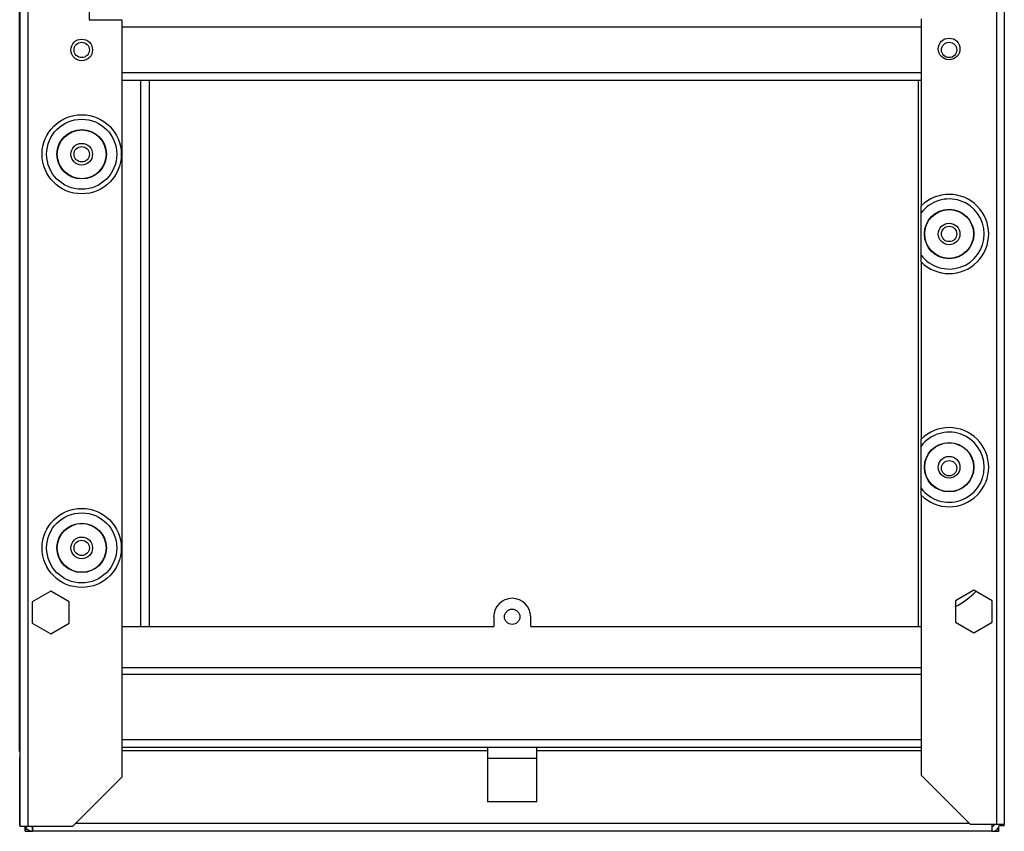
# Model space of a CAD drawing. Extents: x 2 to 63.8, y 0.7 to 42.
# Tile 4 of 7: x 30.6 to 40.6, y 1.9 to 10.2. Entities that reach past the tile are written whole.
import ezdxf

# ---------------------------------------------------------------- set-up
doc = ezdxf.new("R2010")
doc.units = 0
doc.layers.add('BODY', color=3, linetype='CONTINUOUS')

msp = doc.modelspace()

# ---------------------------------------------------------------- linework, layer by layer
at = {"layer": 'BODY', "linetype": 'CONTINUOUS'}
for p, q in [((30.569, 1.967), (30.569, 22.117)), ((30.648, 22.117), (30.648, 1.967)), ((40.485, 22.122), (40.485, 1.987)), ((40.564, 22.122), (40.564, 1.987)), ((30.564, 2.727), (30.564, 12.037)), ((31.27, 10.287), (31.27, 10.162)), ((31.27, 10.162), (31.6, 10.162)), ((31.6, 10.162), (31.6, 2.467)), ((39.72, 10.172), (39.72, 8.271)), ((39.72, 10.088), (31.6, 10.088)), ((39.72, 9.626), (31.6, 9.626)), ((39.72, 9.547), (31.6, 9.547)), ((31.793, 3.997), (31.793, 9.547)), ((31.884, 3.997), (31.884, 9.547)), ((39.694, 3.997), (39.694, 9.547)), ((39.72, 7.703), (39.72, 5.901)), ((39.72, 5.333), (39.72, 2.487)), ((30.879, 4.357), (30.692, 4.248)), ((31.067, 4.248), (30.879, 4.357)), ((40.254, 4.367), (40.067, 4.258)), ((40.442, 4.258), (40.254, 4.367)), ((30.692, 4.248), (30.692, 4.032)), ((31.067, 4.032), (31.067, 4.248)), ((40.067, 4.258), (40.067, 4.042)), ((40.442, 4.042), (40.442, 4.258)), ((30.692, 4.032), (30.879, 3.924)), ((30.879, 3.924), (31.067, 4.032)), ((35.379, 4.097), (35.379, 3.997)), ((35.754, 3.997), (35.754, 4.097)), ((40.067, 4.042), (40.254, 3.934)), ((40.254, 3.934), (40.442, 4.042)), ((31.6, 3.997), (35.379, 3.997)), ((35.754, 3.997), (39.72, 3.997)), ((39.72, 3.578), (31.6, 3.578)), ((39.72, 3.509), (31.6, 3.509)), ((39.72, 2.847), (31.6, 2.847)), ((30.569, 2.727), (30.564, 2.727)), ((39.72, 2.769), (31.6, 2.769)), ((31.6, 2.739), (35.316, 2.739)), ((35.316, 2.769), (35.316, 2.657)), ((35.816, 2.657), (35.816, 2.769)), ((35.816, 2.739), (39.72, 2.739)), ((30.564, 2.667), (30.564, 1.972)), ((30.569, 2.667), (30.564, 2.667)), ((35.316, 2.657), (35.316, 2.217)), ((35.566, 2.657), (35.316, 2.657)), ((35.816, 2.657), (35.566, 2.657)), ((35.816, 2.217), (35.816, 2.657)), ((31.6, 2.467), (31.1, 1.967)), ((40.22, 1.987), (39.72, 2.487)), ((35.566, 2.217), (35.316, 2.217)), ((35.816, 2.217), (35.566, 2.217)), ((30.569, 1.974), (30.564, 1.972)), ((30.564, 1.972), (30.569, 1.972)), ((30.648, 1.967), (30.569, 1.967)), ((30.619, 1.965), (30.621, 1.967)), ((30.619, 1.965), (30.621, 1.967)), ((30.619, 1.917), (30.619, 1.965)), ((30.619, 1.917), (30.632, 1.949)), ((30.619, 1.917), (30.694, 1.917)), ((31.1, 1.967), (30.648, 1.967)), ((30.694, 1.965), (30.694, 1.917)), ((30.694, 1.965), (30.696, 1.965)), ((30.694, 1.917), (30.696, 1.917)), ((30.696, 1.917), (30.696, 1.967)), ((40.436, 1.917), (30.696, 1.917)), ((40.212, 1.995), (31.128, 1.995)), ((40.485, 1.987), (40.22, 1.987)), ((40.436, 1.987), (40.436, 1.917)), ((40.436, 1.965), (40.438, 1.965)), ((40.436, 1.917), (40.438, 1.917)), ((40.438, 1.965), (40.438, 1.917)), ((40.438, 1.917), (40.509, 1.917)), ((40.564, 1.987), (40.485, 1.987)), ((40.498, 1.945), (40.509, 1.917)), ((40.509, 1.917), (40.509, 1.963)), ((40.516, 1.972), (40.514, 1.975)), ((40.516, 1.972), (40.514, 1.974)), ((40.564, 1.972), (40.516, 1.972)), ((40.564, 1.972), (40.526, 1.987)), ((40.564, 1.972), (40.564, 1.987))]:
    msp.add_line(p, q, dxfattribs=at)
at = {"layer": 'BODY', "linetype": 'CONTINUOUS', "flags": 128}
msp.add_lwpolyline([(30.684, 1.967), (30.688, 1.966), (30.694, 1.965)], dxfattribs=at)
at = {"layer": 'BODY', "linetype": 'CONTINUOUS'}
for points in [[(39.72, 8.202, 0), (39.72, 8.203, 0), (39.72, 8.205, 0), (39.72, 8.206, 0), (39.72, 8.208, 0), (39.72, 8.21, 0), (39.72, 8.211, 0), (39.72, 8.213, 0), (39.72, 8.215, 0), (39.72, 8.216, 0), (39.72, 8.218, 0), (39.72, 8.22, 0), (39.72, 8.221, 0), (39.72, 8.223, 0), (39.72, 8.225, 0), (39.72, 8.227, 0), (39.72, 8.228, 0), (39.72, 8.23, 0), (39.72, 8.232, 0), (39.72, 8.234, 0), (39.72, 8.235, 0), (39.72, 8.237, 0), (39.72, 8.239, 0), (39.72, 8.241, 0), (39.72, 8.242, 0), (39.72, 8.244, 0), (39.72, 8.246, 0), (39.72, 8.248, 0), (39.72, 8.25, 0), (39.72, 8.251, 0), (39.72, 8.253, 0), (39.72, 8.255, 0), (39.72, 8.257, 0), (39.72, 8.259, 0), (39.72, 8.261, 0), (39.72, 8.262, 0), (39.72, 8.264, 0), (39.72, 8.266, 0), (39.72, 8.268, 0), (39.72, 8.27, 0), (39.72, 8.271, 0)], [(39.72, 7.772, 0), (39.72, 7.779, 0), (39.72, 7.785, 0), (39.72, 7.791, 0), (39.72, 7.797, 0), (39.72, 7.803, 0), (39.72, 7.81, 0), (39.72, 7.816, 0), (39.72, 7.822, 0), (39.72, 7.829, 0), (39.72, 7.835, 0), (39.72, 7.842, 0), (39.72, 7.848, 0), (39.72, 7.855, 0), (39.72, 7.862, 0), (39.72, 7.868, 0), (39.72, 7.875, 0), (39.72, 7.882, 0), (39.72, 7.888, 0), (39.72, 7.895, 0), (39.72, 7.902, 0), (39.72, 7.909, 0), (39.72, 7.916, 0), (39.72, 7.923, 0), (39.72, 7.93, 0), (39.72, 7.937, 0), (39.72, 7.944, 0), (39.72, 7.951, 0), (39.72, 7.958, 0), (39.72, 7.965, 0), (39.72, 7.973, 0), (39.72, 7.98, 0), (39.72, 7.987, 0), (39.72, 7.994, 0), (39.72, 8.001, 0), (39.72, 8.009, 0), (39.72, 8.016, 0), (39.72, 8.023, 0), (39.72, 8.03, 0), (39.72, 8.037, 0), (39.72, 8.044, 0), (39.72, 8.051, 0), (39.72, 8.058, 0), (39.72, 8.065, 0), (39.72, 8.072, 0), (39.72, 8.079, 0), (39.72, 8.086, 0), (39.72, 8.092, 0), (39.72, 8.099, 0), (39.72, 8.106, 0), (39.72, 8.113, 0), (39.72, 8.119, 0), (39.72, 8.126, 0), (39.72, 8.132, 0), (39.72, 8.139, 0), (39.72, 8.145, 0), (39.72, 8.152, 0), (39.72, 8.158, 0), (39.72, 8.164, 0), (39.72, 8.17, 0), (39.72, 8.177, 0), (39.72, 8.183, 0), (39.72, 8.189, 0), (39.72, 8.195, 0), (39.72, 8.202, 0)], [(39.72, 7.703, 0), (39.72, 7.704, 0), (39.72, 7.706, 0), (39.72, 7.708, 0), (39.72, 7.71, 0), (39.72, 7.712, 0), (39.72, 7.714, 0), (39.72, 7.715, 0), (39.72, 7.717, 0), (39.72, 7.719, 0), (39.72, 7.721, 0), (39.72, 7.723, 0), (39.72, 7.725, 0), (39.72, 7.726, 0), (39.72, 7.728, 0), (39.72, 7.73, 0), (39.72, 7.732, 0), (39.72, 7.734, 0), (39.72, 7.735, 0), (39.72, 7.737, 0), (39.72, 7.739, 0), (39.72, 7.741, 0), (39.72, 7.742, 0), (39.72, 7.744, 0), (39.72, 7.746, 0), (39.72, 7.748, 0), (39.72, 7.749, 0), (39.72, 7.751, 0), (39.72, 7.753, 0), (39.72, 7.755, 0), (39.72, 7.756, 0), (39.72, 7.758, 0), (39.72, 7.76, 0), (39.72, 7.761, 0), (39.72, 7.763, 0), (39.72, 7.764, 0), (39.72, 7.766, 0), (39.72, 7.768, 0), (39.72, 7.769, 0), (39.72, 7.771, 0), (39.72, 7.772, 0)], [(39.72, 5.832, 0), (39.72, 5.833, 0), (39.72, 5.835, 0), (39.72, 5.836, 0), (39.72, 5.838, 0), (39.72, 5.84, 0), (39.72, 5.841, 0), (39.72, 5.843, 0), (39.72, 5.845, 0), (39.72, 5.846, 0), (39.72, 5.848, 0), (39.72, 5.85, 0), (39.72, 5.851, 0), (39.72, 5.853, 0), (39.72, 5.855, 0), (39.72, 5.857, 0), (39.72, 5.858, 0), (39.72, 5.86, 0), (39.72, 5.862, 0), (39.72, 5.864, 0), (39.72, 5.865, 0), (39.72, 5.867, 0), (39.72, 5.869, 0), (39.72, 5.871, 0), (39.72, 5.872, 0), (39.72, 5.874, 0), (39.72, 5.876, 0), (39.72, 5.878, 0), (39.72, 5.88, 0), (39.72, 5.881, 0), (39.72, 5.883, 0), (39.72, 5.885, 0), (39.72, 5.887, 0), (39.72, 5.889, 0), (39.72, 5.891, 0), (39.72, 5.892, 0), (39.72, 5.894, 0), (39.72, 5.896, 0), (39.72, 5.898, 0), (39.72, 5.9, 0), (39.72, 5.901, 0)], [(39.72, 5.402, 0), (39.72, 5.409, 0), (39.72, 5.415, 0), (39.72, 5.421, 0), (39.72, 5.427, 0), (39.72, 5.433, 0), (39.72, 5.44, 0), (39.72, 5.446, 0), (39.72, 5.452, 0), (39.72, 5.459, 0), (39.72, 5.465, 0), (39.72, 5.472, 0), (39.72, 5.478, 0), (39.72, 5.485, 0), (39.72, 5.492, 0), (39.72, 5.498, 0), (39.72, 5.505, 0), (39.72, 5.512, 0), (39.72, 5.518, 0), (39.72, 5.525, 0), (39.72, 5.532, 0), (39.72, 5.539, 0), (39.72, 5.546, 0), (39.72, 5.553, 0), (39.72, 5.56, 0), (39.72, 5.567, 0), (39.72, 5.574, 0), (39.72, 5.581, 0), (39.72, 5.588, 0), (39.72, 5.595, 0), (39.72, 5.603, 0), (39.72, 5.61, 0), (39.72, 5.617, 0), (39.72, 5.624, 0), (39.72, 5.631, 0), (39.72, 5.639, 0), (39.72, 5.646, 0), (39.72, 5.653, 0), (39.72, 5.66, 0), (39.72, 5.667, 0), (39.72, 5.674, 0), (39.72, 5.681, 0), (39.72, 5.688, 0), (39.72, 5.695, 0), (39.72, 5.702, 0), (39.72, 5.709, 0), (39.72, 5.716, 0), (39.72, 5.722, 0), (39.72, 5.729, 0), (39.72, 5.736, 0), (39.72, 5.743, 0), (39.72, 5.749, 0), (39.72, 5.756, 0), (39.72, 5.762, 0), (39.72, 5.769, 0), (39.72, 5.775, 0), (39.72, 5.782, 0), (39.72, 5.788, 0), (39.72, 5.794, 0), (39.72, 5.8, 0), (39.72, 5.807, 0), (39.72, 5.813, 0), (39.72, 5.819, 0), (39.72, 5.825, 0), (39.72, 5.832, 0)], [(39.72, 5.333, 0), (39.72, 5.334, 0), (39.72, 5.336, 0), (39.72, 5.338, 0), (39.72, 5.34, 0), (39.72, 5.342, 0), (39.72, 5.344, 0), (39.72, 5.345, 0), (39.72, 5.347, 0), (39.72, 5.349, 0), (39.72, 5.351, 0), (39.72, 5.353, 0), (39.72, 5.355, 0), (39.72, 5.356, 0), (39.72, 5.358, 0), (39.72, 5.36, 0), (39.72, 5.362, 0), (39.72, 5.364, 0), (39.72, 5.365, 0), (39.72, 5.367, 0), (39.72, 5.369, 0), (39.72, 5.371, 0), (39.72, 5.372, 0), (39.72, 5.374, 0), (39.72, 5.376, 0), (39.72, 5.378, 0), (39.72, 5.379, 0), (39.72, 5.381, 0), (39.72, 5.383, 0), (39.72, 5.385, 0), (39.72, 5.386, 0), (39.72, 5.388, 0), (39.72, 5.39, 0), (39.72, 5.391, 0), (39.72, 5.393, 0), (39.72, 5.394, 0), (39.72, 5.396, 0), (39.72, 5.398, 0), (39.72, 5.399, 0), (39.72, 5.401, 0), (39.72, 5.402, 0)]]:
    msp.add_polyline3d(points, dxfattribs=at)
for centre, radius in [((31.194, 9.857), 0.11), ((31.194, 9.857), 0.078), ((40.004, 9.867), 0.11), ((40.004, 9.857), 0.078), ((31.194, 8.797), 0.402), ((31.194, 8.797), 0.356), ((31.194, 8.797), 0.251), ((31.194, 8.797), 0.248), ((31.194, 8.797), 0.11), ((31.194, 8.797), 0.078), ((40.004, 7.987), 0.251), ((40.004, 7.987), 0.248), ((40.004, 7.987), 0.11), ((40.004, 7.987), 0.078), ((40.004, 5.617), 0.251), ((40.004, 5.617), 0.248), ((40.004, 5.617), 0.11), ((40.004, 5.607), 0.078), ((31.194, 4.797), 0.402), ((31.194, 4.797), 0.356), ((31.194, 4.797), 0.251), ((31.194, 4.797), 0.248), ((31.194, 4.797), 0.11), ((31.194, 4.797), 0.078), ((35.566, 4.097), 0.078)]:
    msp.add_circle(centre, radius, dxfattribs=at)
for centre, radius, start, end in [((40.004, 7.987), 0.402, 225.0409, 134.9591), ((40.004, 7.987), 0.356, 217.0759, 142.9241), ((40.004, 5.617), 0.402, 225.0409, 134.9591), ((40.004, 5.617), 0.356, 217.0759, 142.9241), ((39.788, 4.797), 0.657, 295.1013, 317.7032), ((35.566, 4.097), 0.188, 0, 180), ((30.694, 1.995), 0.078, 200.6389, 270), ((40.438, 1.995), 0.078, 270, 354.1132), ((40.438, 1.995), 0.03, 270, 344.534)]:
    msp.add_arc(centre, radius, start, end, dxfattribs=at)

doc.saveas('drawing.dxf')
